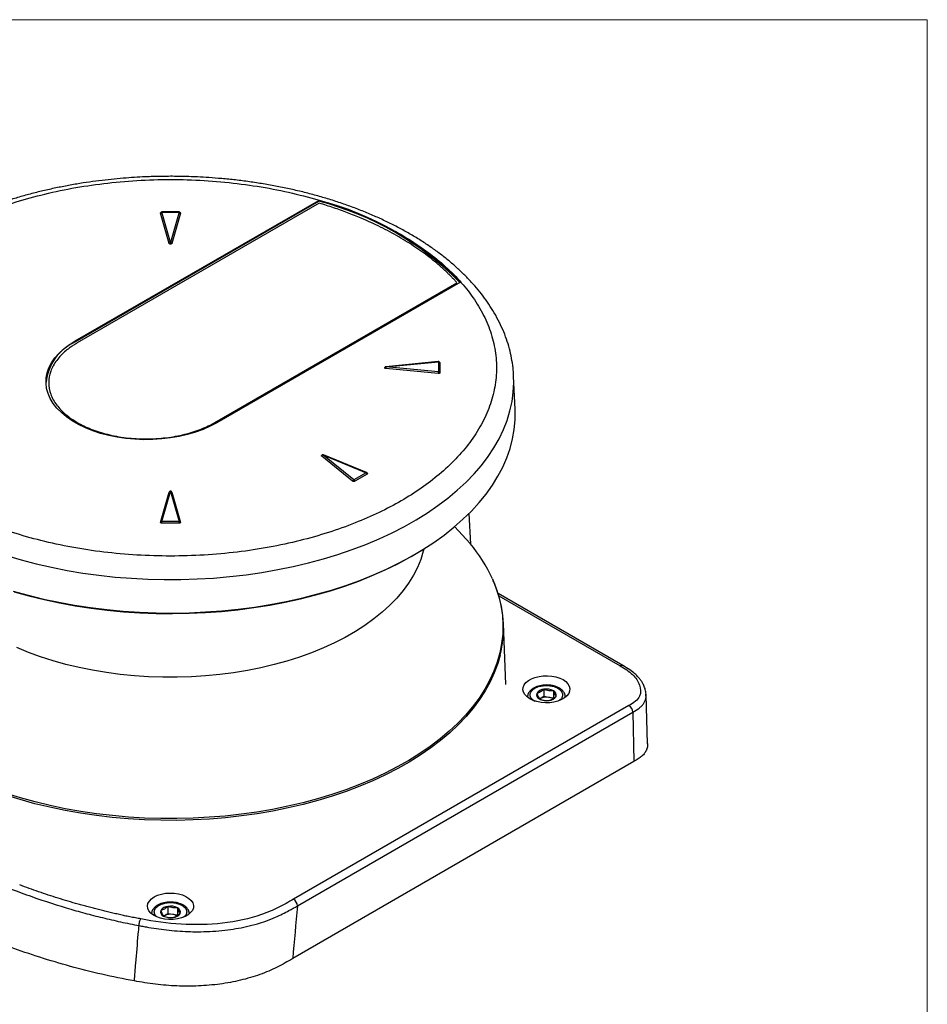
# Model space of a CAD drawing. Header units: millimetres. Extents: x 0 to 864, y 0 to 559.
# Tile 10 of 10: x 732 to 864, y 416 to 559. Entities that reach past the tile are written whole.
import ezdxf

# ---------------------------------------------------------------- set-up
doc = ezdxf.new("R2010")
doc.units = ezdxf.units.MM

msp = doc.modelspace()

# ---------------------------------------------------------------- linework, layer by layer
at = {"color": 7, "linetype": 'Continuous', "lineweight": 18}
for p, q in [((0, 558.8), (863.6, 558.8)), ((863.6, 558.8), (863.6, 127))]:
    msp.add_line(p, q, dxfattribs=at)
for p, q in [((740.2, 512.28), (775.46, 532.63)), ((740.2, 512.16), (775.46, 532.51)), ((775.54, 532.23), (740.48, 511.99)), ((775.46, 532.51), (775.46, 532.63)), ((753.79, 526.4), (752.53, 530.78)), ((753.98, 526.54), (752.72, 530.92)), ((755.25, 530.96), (752.73, 530.96)), ((752.73, 530.93), (755.25, 530.93)), ((755.26, 530.92), (754, 526.54)), ((755.45, 530.78), (754.19, 526.4)), ((760.42, 500.48), (795.48, 520.72)), ((795.97, 520.8), (760.71, 500.44)), ((740.2, 512.28), (740.2, 512.16)), ((792.77, 509.29), (785.19, 508.56)), ((785.2, 508.53), (792.79, 509.26)), ((792.8, 509.25), (792.8, 507.79)), ((792.99, 509.13), (792.99, 507.67)), ((792.76, 507.56), (785.17, 508.29)), ((792.79, 507.79), (785.2, 508.52)), ((803.69, 507.14), (803.69, 507.22)), ((803.9, 502.42), (803.69, 507.14)), ((780.37, 491.98), (775.9, 495.59)), ((780.53, 492.17), (776.06, 495.78)), ((776.07, 495.78), (782.32, 493.2)), ((782.4, 493.23), (776.14, 495.81)), ((782.32, 493.2), (780.54, 492.17)), ((782.46, 493), (780.67, 491.97)), ((752.72, 486.13), (753.98, 490.5)), ((754, 490.5), (755.26, 486.13)), ((752.53, 486.02), (753.79, 490.4)), ((754.19, 490.4), (755.45, 486.02)), ((797.22, 487.32), (797.44, 482.87)), ((755.25, 486.12), (752.73, 486.12)), ((752.73, 485.89), (752.73, 486.12)), ((755.25, 485.89), (752.73, 485.89)), ((755.25, 485.89), (755.25, 486.12)), ((795.13, 485.43), (797.38, 482.96)), ((790.25, 481.9), (790.46, 482.03)), ((819.51, 465.28), (801.43, 475.72)), ((801.53, 475.39), (819.11, 465.24)), ((802.56, 462.52), (802.2, 471.36)), ((805.69, 460.72), (805.69, 460.7)), ((807.55, 460.49), (807.46, 460.44)), ((807.55, 460.49), (807.47, 460.44)), ((808.06, 460.79), (807.55, 460.49)), ((808.06, 461.85), (808.06, 460.79)), ((808.76, 460.68), (808.06, 460.79)), ((809.46, 460.57), (808.76, 460.68)), ((809.46, 461.63), (809.46, 460.57)), ((811.19, 460.75), (811.19, 460.72)), ((811.19, 460.7), (811.19, 460.72)), ((822.83, 461.06), (822.82, 461.14)), ((822.88, 461.04), (822.86, 461.16)), ((823.09, 453.96), (822.88, 461.06)), ((820.39, 459.5), (771.81, 431.46)), ((772.38, 430.49), (820.95, 458.54)), ((820.95, 458.54), (821.1, 451.38)), ((821.1, 451.38), (771.7, 422.86)), ((753.62, 429.35), (753.11, 429.06)), ((753.62, 430.42), (753.62, 429.35)), ((754.31, 429.25), (753.62, 429.35)), ((755.01, 429.14), (754.31, 429.25)), ((755.01, 430.2), (755.01, 429.14)), ((753.11, 429.06), (753.02, 429.01)), ((753.11, 429.06), (753.02, 429.01))]:
    msp.add_line(p, q)
at = {"flags": 128}
for points in [[(760.71, 500.44), (759.75, 499.94), (758.71, 499.48), (757.61, 499.08), (756.45, 498.74), (755.24, 498.46), (754, 498.24), (752.72, 498.09), (751.43, 498.01), (750.13, 497.99), (748.83, 498.04), (747.54, 498.16), (746.28, 498.34), (745.06, 498.59), (743.87, 498.9), (742.74, 499.27), (741.67, 499.7), (740.67, 500.18), (739.75, 500.71), (738.92, 501.29), (738.18, 501.91), (737.53, 502.56), (737, 503.24), (736.57, 503.95), (736.25, 504.68), (736.04, 505.42), (735.96, 506.17), (735.99, 506.92), (736.13, 507.67), (736.39, 508.41), (736.77, 509.13), (737.25, 509.82), (737.84, 510.49), (738.53, 511.13), (739.32, 511.73), (740.2, 512.28)], [(792.77, 509.29), (792.77, 509.29), (792.78, 509.29), (792.78, 509.27), (792.79, 509.26)], [(785.2, 508.53), (785.2, 508.54), (785.19, 508.56), (785.19, 508.56), (785.18, 508.56), (785.18, 508.56)], [(730.26, 481.21), (732.38, 480.58), (734.55, 480.01), (736.77, 479.51), (739.02, 479.06), (741.31, 478.68), (743.63, 478.36), (745.98, 478.1), (748.34, 477.92), (750.71, 477.79), (753.09, 477.73), (755.48, 477.74), (757.86, 477.82), (760.23, 477.96), (762.59, 478.16), (764.93, 478.43), (767.24, 478.77), (769.52, 479.17), (771.77, 479.63), (773.98, 480.15), (776.13, 480.73), (778.24, 481.38), (780.3, 482.08), (782.29, 482.83), (784.22, 483.64), (786.07, 484.51), (787.86, 485.42), (789.56, 486.38), (791.19, 487.39), (792.73, 488.44), (794.18, 489.53), (795.53, 490.66), (796.8, 491.83), (797.96, 493.03), (799.02, 494.27), (799.98, 495.53), (800.83, 496.81), (801.58, 498.12), (802.21, 499.45), (802.74, 500.79), (803.15, 502.15), (803.45, 503.51), (803.64, 504.88), (803.71, 506.26), (803.69, 507.14)], [(731.22, 476.06), (733.37, 475.46), (735.58, 474.92), (737.82, 474.44), (740.11, 474.02), (742.42, 473.67), (744.76, 473.38), (747.13, 473.16), (749.51, 473), (751.89, 472.91), (754.29, 472.89), (756.68, 472.93), (759.07, 473.04), (761.44, 473.21), (763.8, 473.45), (766.14, 473.75), (768.44, 474.12), (770.72, 474.55), (772.95, 475.05), (775.15, 475.6), (777.29, 476.22), (779.38, 476.89), (781.41, 477.62), (783.38, 478.41), (785.28, 479.25), (787.11, 480.14), (788.86, 481.09), (790.54, 482.07), (792.12, 483.11), (793.62, 484.18), (795.03, 485.3), (796.35, 486.46), (797.57, 487.65), (798.68, 488.87), (799.7, 490.12), (800.61, 491.4), (801.41, 492.7), (802.1, 494.02), (802.69, 495.37), (803.16, 496.72), (803.52, 498.09), (803.76, 499.46), (803.89, 500.84), (803.9, 502.22), (803.9, 502.42)], [(731.35, 475.96), (733.49, 475.37), (735.69, 474.83), (737.92, 474.35), (740.19, 473.94), (742.49, 473.59), (744.82, 473.3), (747.17, 473.08), (749.53, 472.93), (751.91, 472.83), (754.29, 472.81), (756.67, 472.85), (759.04, 472.96), (761.4, 473.13), (763.74, 473.37), (766.07, 473.67), (768.36, 474.04), (770.62, 474.47), (772.84, 474.96), (775.02, 475.51), (777.16, 476.12), (779.23, 476.79), (781.25, 477.52), (783.21, 478.3), (785.1, 479.14), (786.92, 480.02), (788.66, 480.96), (790.25, 481.9)], [(790.66, 482.15), (790.59, 481.84), (790.23, 480.66), (789.76, 479.5), (789.17, 478.35), (788.48, 477.23), (787.68, 476.13), (786.77, 475.05), (785.76, 474.01), (784.65, 473), (783.45, 472.03), (782.15, 471.1), (780.77, 470.21), (779.3, 469.37), (777.75, 468.58), (776.13, 467.83), (774.43, 467.15), (772.68, 466.51), (770.86, 465.94), (769, 465.42), (767.08, 464.97), (765.13, 464.58), (763.13, 464.25), (761.12, 463.99), (759.07, 463.79), (757.02, 463.66), (754.95, 463.6), (752.88, 463.6), (750.82, 463.67), (748.76, 463.8), (746.72, 464.01), (744.7, 464.27), (742.71, 464.6), (740.76, 465), (738.85, 465.46), (736.99, 465.98), (735.18, 466.56), (733.42, 467.19), (731.74, 467.89)], [(800.61, 477.86), (801.13, 476.55), (801.55, 475.22), (801.86, 473.87), (802.05, 472.52), (802.13, 471.17), (802.1, 469.81), (801.94, 468.46), (801.68, 467.11), (801.3, 465.78), (800.81, 464.45), (800.21, 463.14), (799.5, 461.85), (798.68, 460.58), (797.75, 459.33), (796.72, 458.12), (795.59, 456.93), (794.36, 455.78), (793.03, 454.66), (791.61, 453.58), (790.11, 452.54), (788.51, 451.54), (786.83, 450.6), (785.08, 449.7), (783.25, 448.85), (781.35, 448.05), (779.39, 447.31), (777.36, 446.62), (775.28, 445.99), (773.15, 445.42), (770.98, 444.91), (768.76, 444.46), (766.51, 444.08), (764.23, 443.76), (761.92, 443.5), (759.6, 443.31), (757.26, 443.19), (754.92, 443.13), (752.57, 443.14), (750.23, 443.21), (747.89, 443.35), (745.57, 443.55), (743.27, 443.82), (740.99, 444.16), (738.75, 444.55), (736.54, 445.01), (734.37, 445.54), (732.25, 446.12), (730.19, 446.76)], [(801.74, 466.81), (801.38, 465.57), (800.89, 464.24), (800.29, 462.93), (799.58, 461.63), (798.76, 460.36), (797.83, 459.11), (796.8, 457.89), (795.67, 456.7), (794.43, 455.55), (793.11, 454.43), (791.68, 453.35), (790.17, 452.3), (788.58, 451.31), (786.9, 450.36), (785.14, 449.46), (783.31, 448.6), (781.41, 447.81), (779.44, 447.06), (777.41, 446.37), (775.33, 445.74), (773.19, 445.17), (771.01, 444.66), (768.79, 444.21), (766.54, 443.83), (764.25, 443.51), (761.94, 443.25), (759.62, 443.06), (757.27, 442.93), (754.92, 442.87), (752.57, 442.88), (750.22, 442.95), (747.88, 443.09), (745.56, 443.3), (743.25, 443.57), (740.97, 443.9), (738.73, 444.3), (736.51, 444.76), (734.34, 445.28), (732.22, 445.87), (730.15, 446.51)], [(806.03, 460.47), (805.63, 460.75), (805.33, 461.07), (805.13, 461.41), (805.04, 461.77), (805.07, 462.13), (805.21, 462.48), (805.47, 462.81), (805.82, 463.11), (806.26, 463.37), (806.78, 463.57), (807.36, 463.72), (807.97, 463.8), (808.59, 463.82), (809.21, 463.77), (809.81, 463.65), (810.36, 463.48), (810.84, 463.25), (811.24, 462.97), (811.55, 462.65), (811.75, 462.31), (811.83, 461.95), (811.8, 461.59), (811.66, 461.24), (811.41, 460.9), (811.05, 460.61), (810.61, 460.35), (810.09, 460.14), (809.52, 460), (808.91, 459.91), (808.28, 459.9), (807.66, 459.95), (807.06, 460.06), (806.51, 460.24), (806.03, 460.47)], [(751.63, 431.79), (752.12, 432.02), (752.68, 432.2), (753.28, 432.31), (753.91, 432.35), (754.54, 432.32), (755.15, 432.23), (755.72, 432.07), (756.23, 431.85), (756.66, 431.58), (756.99, 431.27), (757.21, 430.93), (757.31, 430.56), (757.3, 430.2), (757.16, 429.84), (756.91, 429.51), (756.56, 429.2), (756.11, 428.94), (755.59, 428.74), (755, 428.6), (754.38, 428.52), (753.75, 428.51), (753.13, 428.57), (752.53, 428.7), (751.99, 428.89), (751.52, 429.13), (751.14, 429.43), (750.87, 429.76), (750.7, 430.11), (750.66, 430.47), (750.73, 430.84), (750.93, 431.18), (751.23, 431.51), (751.63, 431.79)]]:
    msp.add_lwpolyline(points, dxfattribs=at)
for centre, radius, start, end in [((764.56, 490.08), 43.93, 44.367, 75.6384), ((764.53, 489.89), 44, 44.5476, 75.6235), ((743.16, 505.54), 7.24, 114.0991, 174.0203), ((792.81, 509.06), 0.197, 22.1092, 93.265), ((786.32, 508.25), 1.15, 166.3332, 178.0896), ((793.9, 507.52), 1.15, 166.3332, 178.0896), ((792.81, 507.6), 0.197, 22.1092, 93.265), ((782.38, 493.15), 0.0779, 75.2287, 136.3922), ((782.15, 492.94), 0.313, 11.3233, 57.0655), ((753.95, 490.33), 0.174, 79.9683, 157.2124), ((754.03, 490.33), 0.174, 22.7876, 100.0317), ((752.69, 485.95), 0.174, 79.9683, 157.2124), ((755.29, 485.95), 0.174, 22.7876, 100.0317), ((780.81, 468.9), 21.73, 24.3403, 40.2982), ((785.86, 470.71), 16.35, 346.186, 18.5463), ((819.34, 464.92), 0.395, 65.1242, 126.2009), ((807.64, 461.05), 0.635, 160.539, 249.2579), ((808.14, 460.53), 1.32, 93.4335, 146.5611), ((808.43, 458.79), 1.92, 80.2289, 117.3572), ((808.44, 459.66), 2.22, 62.6428, 99.7711), ((808.55, 459.12), 1.57, 58.9168, 82.3243), ((808.73, 461.55), 1.32, 273.4335, 326.5611), ((809.23, 461.04), 0.635, 340.539, 69.2579), ((808.43, 462.42), 2.22, 242.6428, 279.7711), ((819.72, 458.47), 1.23, 3.2296, 57.3477), ((771.15, 430.42), 1.23, 3.2296, 57.3477), ((753.19, 429.61), 0.635, 160.539, 249.2579), ((753.69, 429.1), 1.32, 93.4335, 146.5611), ((753.99, 427.36), 1.92, 80.2289, 117.3572), ((753.99, 428.23), 2.22, 62.6428, 99.7711), ((754.1, 427.69), 1.57, 58.9168, 82.3243), ((754.28, 430.12), 1.32, 273.4335, 326.5611), ((754.78, 429.61), 0.635, 340.539, 69.2579), ((753.99, 430.99), 2.22, 242.6428, 279.7711)]:
    msp.add_arc(centre, radius, start, end)
for points, knots in [([(753.99, 536.12), (753.21, 536.11), (752.12, 536.11), (750.51, 536.05), (749.14, 535.99), (747.52, 535.88), (745.82, 535.73), (744.05, 535.53), (742.23, 535.3), (740.39, 535.01), (738.53, 534.67), (736.67, 534.29), (734.82, 533.86), (732.98, 533.38), (731.16, 532.85), (729.37, 532.28), (727.61, 531.65), (725.89, 530.99), (724.21, 530.27), (722.57, 529.52), (720.98, 528.71), (719.45, 527.87), (717.97, 526.99), (716.56, 526.06), (715.2, 525.1), (713.91, 524.1), (712.69, 523.06), (711.55, 521.99), (710.47, 520.89), (709.48, 519.75), (708.56, 518.59), (707.73, 517.39), (706.98, 516.17), (706.31, 514.93), (705.74, 513.66), (705.25, 512.37), (704.86, 511.07), (704.57, 509.74), (704.37, 508.48), (704.32, 507.66), (704.3, 507.29)], [0, 0, 0, 0, 0.030845, 0.043248, 0.063844, 0.085206, 0.108103, 0.13198, 0.156615, 0.181831, 0.207501, 0.233532, 0.259856, 0.286418, 0.313178, 0.340104, 0.367169, 0.394354, 0.421642, 0.44902, 0.476476, 0.504, 0.531586, 0.559225, 0.586911, 0.614636, 0.642393, 0.670177, 0.697979, 0.725795, 0.753618, 0.781443, 0.809268, 0.837096, 0.864931, 0.892787, 0.920684, 0.948649, 0.976718, 1, 1, 1, 1]), ([(803.68, 507.22), (803.66, 507.62), (803.61, 508.47), (803.4, 509.79), (803.09, 511.17), (802.66, 512.56), (802.12, 513.95), (801.47, 515.32), (800.73, 516.64), (799.91, 517.9), (799.04, 519.09), (798.08, 520.25), (797.04, 521.38), (795.92, 522.48), (794.72, 523.56), (793.45, 524.59), (792.1, 525.59), (790.68, 526.56), (789.2, 527.48), (787.65, 528.36), (786.04, 529.2), (784.38, 530), (782.66, 530.75), (780.89, 531.46), (779.08, 532.12), (777.22, 532.73), (775.32, 533.29), (773.39, 533.8), (771.43, 534.26), (769.45, 534.68), (767.44, 535.03), (765.43, 535.34), (763.43, 535.6), (761.46, 535.79), (759.63, 535.94), (758.04, 536.03), (756.58, 536.08), (755.27, 536.12), (754.38, 536.12), (753.99, 536.12)], [0, 0, 0, 0, 0.024596, 0.053489, 0.082707, 0.112288, 0.142264, 0.172649, 0.203448, 0.231229, 0.259123, 0.287111, 0.315177, 0.343302, 0.371471, 0.399669, 0.427882, 0.4561, 0.484313, 0.512513, 0.540694, 0.568853, 0.596984, 0.625086, 0.653153, 0.681181, 0.709164, 0.737093, 0.764954, 0.792726, 0.820372, 0.84783, 0.87497, 0.901508, 0.926628, 0.948077, 0.964905, 0.984461, 1, 1, 1, 1]), ([(787.38, 527.68), (786.36, 528.27), (784.23, 529.39), (780.71, 530.92), (776.89, 532.29), (772.72, 533.47), (768.3, 534.43), (763.65, 535.13), (758.86, 535.57), (753.99, 535.71), (749.12, 535.57), (744.33, 535.13), (739.68, 534.43), (735.26, 533.47), (731.09, 532.29), (727.26, 530.92), (723.75, 529.39), (720.55, 527.7), (717.64, 525.86), (714.97, 523.83), (712.61, 521.62), (710.56, 519.21), (708.9, 516.66), (707.68, 513.98), (706.93, 511.21), (706.69, 508.4), (706.93, 505.59), (707.68, 502.83), (708.9, 500.14), (710.56, 497.59), (712.61, 495.18), (714.97, 492.97), (717.64, 490.94), (720.55, 489.1), (723.75, 487.42), (727.26, 485.88), (731.09, 484.51), (735.26, 483.33), (739.68, 482.37), (744.33, 481.67), (749.12, 481.24), (753.99, 481.09), (758.86, 481.24), (763.65, 481.67), (768.3, 482.37), (772.72, 483.33), (776.89, 484.51), (780.71, 485.88), (784.23, 487.42), (787.43, 489.1), (790.34, 490.94), (793, 492.97), (795.37, 495.18), (797.42, 497.59), (799.07, 500.14), (800.29, 502.83), (801.04, 505.59), (801.29, 508.4), (801.04, 511.21), (800.29, 513.98), (799.07, 516.66), (797.42, 519.21), (795.37, 521.62), (793, 523.83), (790.34, 525.86), (788.4, 527.09), (787.38, 527.68)], [0, 0, 0, 0, 0.014562, 0.029124, 0.04456, 0.059997, 0.076076, 0.092156, 0.108577, 0.125, 0.141421, 0.157844, 0.173923, 0.190003, 0.205439, 0.220876, 0.235437, 0.25, 0.264561, 0.279124, 0.29456, 0.309997, 0.326076, 0.342156, 0.358577, 0.375, 0.391421, 0.407844, 0.423923, 0.440003, 0.455439, 0.470876, 0.485437, 0.5, 0.514561, 0.529124, 0.54456, 0.559997, 0.576076, 0.592156, 0.608577, 0.625, 0.641421, 0.657844, 0.673923, 0.690003, 0.705439, 0.720876, 0.735437, 0.75, 0.764561, 0.779124, 0.79456, 0.809997, 0.826076, 0.842156, 0.858577, 0.875, 0.891421, 0.907844, 0.923923, 0.940003, 0.955439, 0.970876, 0.985437, 1, 1, 1, 1]), ([(795.48, 520.72), (795.37, 520.84), (795.15, 521.08), (794.8, 521.44), (794.45, 521.8), (794.09, 522.15), (793.72, 522.5), (793.34, 522.85), (792.95, 523.2), (792.55, 523.54), (792.15, 523.87), (791.17, 524.66), (789.53, 525.85), (787.08, 527.38), (784.43, 528.8), (782.24, 529.8), (780.62, 530.47), (779.63, 530.85), (778.63, 531.22), (777.62, 531.57), (776.59, 531.91), (775.89, 532.12), (775.54, 532.23)], [0, 0, 0, 0, 0.0248885, 0.0497543, 0.0746031, 0.0994408, 0.1242731, 0.1491057, 0.1739445, 0.1987952, 0.2236636, 0.2485554, 0.3742694, 0.5000021, 0.6257161, 0.7514487, 0.7929159, 0.8343307, 0.8757197, 0.9171098, 0.9585276, 1, 1, 1, 1]), ([(752.72, 530.92), (752.7, 530.92), (752.67, 530.91), (752.62, 530.89), (752.58, 530.86), (752.55, 530.82), (752.53, 530.8), (752.53, 530.78)], [0, 0, 0, 0, 0.199459, 0.400007, 0.599715, 0.800965, 1, 1, 1, 1]), ([(752.53, 530.78), (752.53, 530.79), (752.52, 530.81), (752.54, 530.84), (752.57, 530.87), (752.59, 530.89), (752.6, 530.89)], [0, 0, 0, 0, 0.1803432, 0.5167956, 0.818999, 1, 1, 1, 1]), ([(752.73, 530.97), (752.69, 530.95), (752.64, 530.92), (752.61, 530.9), (752.6, 530.89)], [0, 0, 0, 0, 0.774567, 1, 1, 1, 1]), ([(752.72, 530.93), (752.72, 530.93), (752.72, 530.93), (752.72, 530.92), (752.72, 530.92)], [0, 0, 0, 0, 0.4998907, 1, 1, 1, 1]), ([(752.73, 530.96), (752.73, 530.96), (752.73, 530.96), (752.73, 530.94), (752.73, 530.93)], [0, 0, 0, 0, 0.464751, 1, 1, 1, 1]), ([(755.41, 530.87), (755.41, 530.87), (755.4, 530.88), (755.39, 530.88), (755.37, 530.9), (755.32, 530.93), (755.28, 530.95), (755.25, 530.97)], [0, 0, 0, 0, 0.028564, 0.18272, 0.288479, 0.531059, 1, 1, 1, 1]), ([(755.25, 530.96), (755.25, 530.96), (755.25, 530.96), (755.25, 530.94), (755.25, 530.93)], [0, 0, 0, 0, 0.464751, 1, 1, 1, 1]), ([(755.26, 530.92), (755.26, 530.92), (755.26, 530.93), (755.26, 530.93), (755.25, 530.93)], [0, 0, 0, 0, 0.4998908, 1, 1, 1, 1]), ([(755.45, 530.78), (755.44, 530.82), (755.41, 530.85), (755.35, 530.9), (755.3, 530.92), (755.26, 530.92)], [0, 0, 0, 0, 0.5, 0.5, 1, 1, 1, 1]), ([(755.41, 530.87), (755.42, 530.86), (755.45, 530.84), (755.45, 530.81), (755.45, 530.79), (755.45, 530.78)], [0, 0, 0, 0, 0.398971, 0.797784, 1, 1, 1, 1]), ([(753.79, 526.4), (753.8, 526.42), (753.81, 526.44), (753.83, 526.48), (753.87, 526.51), (753.91, 526.53), (753.95, 526.54), (753.97, 526.54), (753.98, 526.54)], [0, 0, 0, 0, 0.179148, 0.36155, 0.54258, 0.721453, 0.899872, 1, 1, 1, 1]), ([(754.19, 526.4), (754.18, 526.38), (754.15, 526.35), (754.08, 526.32), (754.04, 526.31), (753.94, 526.31), (753.9, 526.32), (753.82, 526.35), (753.8, 526.38), (753.79, 526.4)], [0, 0, 0, 0, 0.25, 0.25, 0.5, 0.5, 0.75, 0.75, 1, 1, 1, 1]), ([(753.98, 526.54), (753.98, 526.54), (753.98, 526.54), (753.99, 526.54), (753.99, 526.54), (753.99, 526.54), (754, 526.54)], [0, 0, 0, 0, 0.247029, 0.494057, 0.725049, 1, 1, 1, 1]), ([(754, 526.54), (754.01, 526.54), (754.05, 526.54), (754.09, 526.51), (754.14, 526.48), (754.17, 526.45), (754.18, 526.42), (754.19, 526.4)], [0, 0, 0, 0, 0.199464, 0.396268, 0.595126, 0.798157, 1, 1, 1, 1]), ([(740.48, 511.99), (740.4, 511.94), (740.22, 511.84), (739.97, 511.69), (739.73, 511.53), (739.5, 511.36), (739.27, 511.2), (739.05, 511.03), (738.64, 510.69), (738.1, 510.19), (737.48, 509.47), (736.99, 508.71), (736.5, 507.63), (736.25, 506.24), (736.55, 504.57), (737.41, 503), (738.74, 501.62), (740.43, 500.45), (742.46, 499.47), (744.85, 498.71), (747.56, 498.21), (750.45, 498.04), (752.87, 498.19), (754.73, 498.47), (756.05, 498.75), (757.29, 499.1), (758.25, 499.45), (758.97, 499.75), (759.47, 499.98), (759.96, 500.22), (760.27, 500.4), (760.42, 500.48)], [0, 0, 0, 0, 0.008343, 0.016672, 0.024993, 0.033312, 0.041634, 0.049965, 0.058311, 0.089201, 0.120102, 0.15228, 0.18447, 0.250119, 0.315767, 0.380052, 0.441771, 0.500002, 0.558232, 0.619951, 0.684236, 0.749885, 0.815534, 0.847711, 0.879901, 0.910791, 0.941693, 0.956283, 0.970843, 0.985406, 1, 1, 1, 1]), ([(792.98, 509.16), (792.97, 509.18), (792.95, 509.22), (792.9, 509.27), (792.84, 509.29), (792.8, 509.29), (792.78, 509.29), (792.77, 509.29)], [0, 0, 0, 0, 0.240313, 0.500826, 0.762513, 0.886063, 1, 1, 1, 1]), ([(792.98, 509.16), (792.98, 509.15), (792.99, 509.14), (792.99, 509.13), (792.99, 509.13)], [0, 0, 0, 0, 0.828414, 1, 1, 1, 1]), ([(785.19, 508.56), (785.18, 508.56), (785.17, 508.56), (785.15, 508.55), (785.12, 508.54), (785.1, 508.53), (785.07, 508.51), (785.04, 508.49), (785.02, 508.46), (785.01, 508.44), (785.01, 508.42)], [0, 0, 0, 0, 0.092412, 0.192868, 0.302571, 0.422421, 0.552805, 0.693417, 0.843136, 1, 1, 1, 1]), ([(785.17, 508.29), (785.15, 508.29), (785.11, 508.3), (785.05, 508.32), (785.02, 508.36), (785, 508.39), (785.01, 508.42), (785.01, 508.43)], [0, 0, 0, 0, 0.208394, 0.416788, 0.625182, 0.833576, 1, 1, 1, 1]), ([(785.2, 508.53), (785.2, 508.53), (785.2, 508.53), (785.2, 508.52), (785.2, 508.52), (785.2, 508.52), (785.2, 508.52)], [0, 0, 0, 0, 0.247029, 0.494057, 0.725049, 1, 1, 1, 1]), ([(792.99, 507.67), (792.99, 507.64), (792.97, 507.61), (792.87, 507.56), (792.81, 507.55), (792.76, 507.56)], [0, 0, 0, 0, 0.5, 0.5, 1, 1, 1, 1]), ([(775.9, 495.59), (775.89, 495.6), (775.86, 495.63), (775.86, 495.66), (775.87, 495.68), (775.87, 495.69)], [0, 0, 0, 0, 0.432419, 0.867509, 1, 1, 1, 1]), ([(776.13, 495.81), (776.11, 495.81), (776.08, 495.82), (776.03, 495.82), (775.98, 495.8), (775.93, 495.77), (775.9, 495.74), (775.88, 495.71), (775.87, 495.69), (775.87, 495.69)], [0, 0, 0, 0, 0.15709, 0.324064, 0.486922, 0.647789, 0.806988, 0.966584, 1, 1, 1, 1]), ([(776.06, 495.78), (776.04, 495.77), (776.02, 495.76), (775.97, 495.73), (775.94, 495.69), (775.91, 495.64), (775.9, 495.61), (775.9, 495.59)], [0, 0, 0, 0, 0.199464, 0.396268, 0.595126, 0.798157, 1, 1, 1, 1]), ([(776.07, 495.78), (776.06, 495.78), (776.06, 495.79), (776.06, 495.78), (776.06, 495.78), (776.06, 495.78), (776.06, 495.78)], [0, 0, 0, 0, 0.247029, 0.494057, 0.725049, 1, 1, 1, 1]), ([(776.07, 495.78), (776.08, 495.79), (776.1, 495.81), (776.13, 495.81), (776.14, 495.81), (776.14, 495.8)], [0, 0, 0, 0, 0.460852, 0.921704, 1, 1, 1, 1]), ([(780.37, 491.98), (780.38, 492.02), (780.4, 492.06), (780.45, 492.13), (780.49, 492.15), (780.53, 492.17)], [0, 0, 0, 0, 0.5, 0.5, 1, 1, 1, 1]), ([(780.67, 491.97), (780.65, 491.95), (780.63, 491.94), (780.57, 491.93), (780.54, 491.93), (780.49, 491.93), (780.46, 491.94), (780.41, 491.96), (780.39, 491.97), (780.37, 491.98)], [0, 0, 0, 0, 0.25, 0.25, 0.5, 0.5, 0.75, 0.75, 1, 1, 1, 1]), ([(780.53, 492.17), (780.53, 492.17), (780.53, 492.17), (780.53, 492.17), (780.54, 492.17)], [0, 0, 0, 0, 0.499891, 1, 1, 1, 1]), ([(780.54, 492.17), (780.55, 492.16), (780.57, 492.14), (780.61, 492.11), (780.64, 492.06), (780.66, 492.01), (780.67, 491.98), (780.67, 491.97)], [0, 0, 0, 0, 0.199459, 0.400007, 0.599715, 0.800965, 1, 1, 1, 1]), ([(782.52, 493.1), (782.51, 493.11), (782.5, 493.14), (782.47, 493.18), (782.44, 493.21), (782.41, 493.22), (782.4, 493.23)], [0, 0, 0, 0, 0.272791, 0.533624, 0.7769, 1, 1, 1, 1]), ([(782.51, 493.1), (782.52, 493.09), (782.52, 493.07), (782.51, 493.03), (782.48, 493.01), (782.46, 493), (782.46, 493)], [0, 0, 0, 0, 0.228181, 0.5878, 0.947418, 1, 1, 1, 1]), ([(754.17, 490.43), (754.16, 490.44), (754.15, 490.47), (754.11, 490.49), (754.07, 490.52), (754.02, 490.53), (753.97, 490.53), (753.91, 490.51), (753.86, 490.49), (753.84, 490.47), (753.84, 490.46)], [0, 0, 0, 0, 0.105542, 0.214498, 0.331929, 0.462691, 0.609208, 0.769899, 0.939219, 1, 1, 1, 1]), ([(754, 490.5), (753.99, 490.5), (753.99, 490.51), (753.99, 490.51), (753.98, 490.51), (753.98, 490.5), (753.98, 490.5)], [0, 0, 0, 0, 0.247029, 0.494057, 0.725049, 1, 1, 1, 1]), ([(752.73, 485.89), (752.67, 485.89), (752.61, 485.9), (752.53, 485.96), (752.52, 485.99), (752.53, 486.02)], [0, 0, 0, 0, 0.5, 0.5, 1, 1, 1, 1]), ([(755.45, 486.02), (755.46, 485.99), (755.45, 485.96), (755.37, 485.9), (755.3, 485.89), (755.25, 485.89)], [0, 0, 0, 0, 0.5, 0.5, 1, 1, 1, 1]), ([(801.34, 476), (801.22, 476.35), (801.03, 476.94), (800.77, 477.51), (800.66, 477.74)], [0, 0, 0, 0, 0.595262, 1, 1, 1, 1]), ([(819.11, 465.24), (819.77, 464.86), (820.42, 464.45), (821.38, 463.51), (821.72, 463), (822.11, 461.93), (822.16, 461.37), (821.79, 460.58), (821.59, 460.33), (821.05, 459.89), (820.72, 459.7), (820.39, 459.5)], [0, 0, 0, 0, 0.25, 0.25, 0.5, 0.5, 0.75, 0.75, 0.875, 0.875, 1, 1, 1, 1]), ([(822.86, 461.16), (822.84, 461.37), (822.79, 461.8), (822.56, 462.38), (822.31, 462.85), (822.05, 463.24), (821.71, 463.64), (821.22, 464.14), (820.47, 464.71), (819.85, 465.08), (819.51, 465.28)], [0, 0, 0, 0, 0.131913, 0.258076, 0.357035, 0.43177, 0.524079, 0.650782, 0.811467, 1, 1, 1, 1]), ([(811.19, 460.72), (811.16, 460.91), (811.11, 461.25), (810.75, 461.72), (810.24, 462.09), (809.5, 462.37), (808.63, 462.5), (807.69, 462.44), (806.96, 462.23), (806.43, 461.95), (806.05, 461.64), (805.75, 461.22), (805.71, 460.89), (805.69, 460.72)], [0, 0, 0, 0, 0.096651, 0.172086, 0.270741, 0.368179, 0.476801, 0.587364, 0.698616, 0.760388, 0.831062, 0.910965, 1, 1, 1, 1]), ([(806.77, 460.08), (806.59, 460.22), (806.3, 460.42), (806.12, 460.77), (806.07, 461.04), (806.12, 461.32), (806.31, 461.66), (806.73, 462.02), (807.37, 462.27), (807.96, 462.38), (808.44, 462.41), (808.92, 462.38), (809.5, 462.27), (810.14, 462.02), (810.57, 461.66), (810.75, 461.32), (810.8, 461.04), (810.75, 460.77), (810.62, 460.49), (810.41, 460.33), (810.3, 460.26)], [0, 0, 0, 0, 0.0825099, 0.1273777, 0.1722956, 0.2171633, 0.2620813, 0.3445912, 0.4271012, 0.4719689, 0.5168868, 0.5617546, 0.6066725, 0.6891824, 0.7716924, 0.8165601, 0.861478, 0.9063458, 0.9512637, 1, 1, 1, 1]), ([(808.06, 461.85), (807.9, 461.7), (807.73, 461.56), (807.38, 461.36), (807.21, 461.3), (807.04, 461.26)], [0, 0, 0, 0, 0.5, 0.5, 1, 1, 1, 1]), ([(807.04, 461.26), (807.1, 461.07), (807.16, 460.9), (807.29, 460.63), (807.35, 460.53), (807.42, 460.45)], [0, 0, 0, 0, 0.5, 0.5, 1, 1, 1, 1]), ([(809.46, 461.63), (809.23, 461.61), (809, 461.61), (808.52, 461.68), (808.29, 461.76), (808.06, 461.85)], [0, 0, 0, 0, 0.5, 0.5, 1, 1, 1, 1]), ([(808.81, 460.24), (808.98, 460.28), (809.15, 460.34), (809.49, 460.54), (809.66, 460.67), (809.83, 460.83)], [0, 0, 0, 0, 0.5, 0.5, 1, 1, 1, 1]), ([(809.83, 460.83), (809.77, 460.9), (809.71, 461), (809.58, 461.27), (809.52, 461.44), (809.46, 461.63)], [0, 0, 0, 0, 0.5, 0.5, 1, 1, 1, 1]), ([(820.95, 458.54), (821.27, 458.72), (821.76, 459.01), (822.27, 459.46), (822.57, 459.84), (822.77, 460.25), (822.89, 460.67), (822.85, 460.94), (822.83, 461.06)], [0, 0, 0, 0, 0.278226, 0.418281, 0.562764, 0.714281, 0.874241, 1, 1, 1, 1]), ([(807.42, 460.45), (807.64, 460.36), (807.87, 460.29), (808.35, 460.22), (808.58, 460.22), (808.81, 460.24)], [0, 0, 0, 0, 0.5, 0.5, 1, 1, 1, 1]), ([(823.07, 454), (823.07, 453.88), (823.09, 453.57), (822.96, 453.09), (822.68, 452.59), (822.27, 452.15), (821.73, 451.75), (821.31, 451.5), (821.1, 451.38)], [0, 0, 0, 0, 0.118032, 0.318088, 0.484941, 0.65172, 0.82559, 1, 1, 1, 1]), ([(716.55, 439.74), (716.73, 439.63), (717.1, 439.42), (717.66, 439.1), (718.2, 438.8), (718.97, 438.39), (720.74, 437.44), (724.18, 435.73), (728.11, 434.02), (731.83, 432.57), (735.45, 431.27), (738.78, 430.21), (741.56, 429.44), (742.84, 429.1), (744.13, 428.78), (745.44, 428.47), (746.76, 428.17), (748.09, 427.89), (748.99, 427.72), (749.44, 427.63)], [0, 0, 0, 0, 0.019951, 0.039868, 0.059752, 0.076753, 0.120314, 0.243441, 0.423179, 0.494942, 0.58509, 0.748651, 0.784394, 0.820187, 0.856031, 0.89193, 0.927887, 0.963909, 1, 1, 1, 1]), ([(749.68, 428.6), (749.42, 428.65), (748.9, 428.75), (748.12, 428.9), (747.35, 429.06), (746.59, 429.23), (745.82, 429.4), (745.07, 429.58), (744.31, 429.76), (743.56, 429.94), (742.82, 430.14), (742.07, 430.33), (741.34, 430.53), (740.36, 430.81), (739.15, 431.16), (737.71, 431.6), (736.29, 432.06), (734.89, 432.53), (733.51, 433.02), (732.6, 433.35), (732.15, 433.52)], [0, 0, 0, 0, 0.042007, 0.083972, 0.1259, 0.167792, 0.20965, 0.251476, 0.293272, 0.335038, 0.376775, 0.418485, 0.460168, 0.501823, 0.58517, 0.668404, 0.751516, 0.834495, 0.917329, 1, 1, 1, 1]), ([(748.76, 419.62), (745.56, 420.2), (742.47, 420.91), (736.5, 422.55), (733.6, 423.48), (729.39, 425.03), (728, 425.57), (725.29, 426.69), (723.96, 427.27), (720.07, 429.08), (717.59, 430.36), (715.22, 431.72)], [0, 0, 0, 0, 0.25, 0.25, 0.5, 0.5, 0.625, 0.625, 0.75, 0.75, 1, 1, 1, 1]), ([(771.81, 431.46), (771.09, 431.05), (770.37, 430.63), (768.83, 429.87), (768.02, 429.53), (765.44, 428.62), (763.5, 428.21), (759.55, 427.76), (757.49, 427.72), (753.54, 427.95), (751.6, 428.24), (749.68, 428.6)], [0, 0, 0, 0, 0.125, 0.125, 0.25, 0.25, 0.5, 0.5, 0.75, 0.75, 1, 1, 1, 1]), ([(756.74, 429.28), (756.71, 429.48), (756.66, 429.82), (756.3, 430.29), (755.79, 430.66), (755.05, 430.94), (754.18, 431.07), (753.24, 431.01), (752.51, 430.8), (751.98, 430.52), (751.61, 430.21), (751.3, 429.79), (751.26, 429.46), (751.24, 429.28)], [0, 0, 0, 0, 0.096651, 0.172086, 0.270741, 0.368179, 0.476801, 0.587364, 0.698616, 0.760388, 0.831062, 0.910965, 1, 1, 1, 1]), ([(752.02, 428.91), (751.95, 428.96), (751.79, 429.09), (751.68, 429.34), (751.62, 429.61), (751.67, 429.89), (751.86, 430.23), (752.29, 430.59), (752.92, 430.84), (753.51, 430.95), (753.99, 430.98), (754.47, 430.95), (755.06, 430.84), (755.69, 430.59), (756.12, 430.23), (756.31, 429.89), (756.36, 429.61), (756.3, 429.33), (756.17, 429.07), (755.98, 428.92), (755.88, 428.85)], [0, 0, 0, 0, 0.032931, 0.080477, 0.128075, 0.175621, 0.22322, 0.310654, 0.398089, 0.445634, 0.493233, 0.540779, 0.588378, 0.675812, 0.763246, 0.810792, 0.858391, 0.905937, 0.953535, 1, 1, 1, 1]), ([(749.44, 427.63), (749.55, 427.61), (749.79, 427.57), (750.26, 427.48), (751.09, 427.33), (752.31, 427.14), (753.81, 426.95), (755.83, 426.78), (758.54, 426.7), (761.8, 426.9), (764.54, 427.36), (766.48, 427.86), (767.89, 428.31), (769.11, 428.8), (770.21, 429.31), (771.27, 429.86), (771.97, 430.26), (772.38, 430.49)], [0, 0, 0, 0, 0.014705, 0.029469, 0.059178, 0.11936, 0.179569, 0.243482, 0.363142, 0.504313, 0.63414, 0.704003, 0.760191, 0.828485, 0.881464, 0.930403, 1, 1, 1, 1]), ([(753.62, 430.42), (753.45, 430.26), (753.28, 430.13), (752.93, 429.93), (752.76, 429.87), (752.59, 429.83)], [0, 0, 0, 0, 0.5, 0.5, 1, 1, 1, 1]), ([(752.59, 429.83), (752.66, 429.64), (752.72, 429.47), (752.84, 429.2), (752.91, 429.1), (752.97, 429.02)], [0, 0, 0, 0, 0.5, 0.5, 1, 1, 1, 1]), ([(755.01, 430.2), (754.78, 430.18), (754.55, 430.18), (754.08, 430.25), (753.84, 430.32), (753.62, 430.42)], [0, 0, 0, 0, 0.5, 0.5, 1, 1, 1, 1]), ([(754.36, 428.81), (754.53, 428.85), (754.7, 428.91), (755.05, 429.11), (755.22, 429.24), (755.38, 429.4)], [0, 0, 0, 0, 0.5, 0.5, 1, 1, 1, 1]), ([(755.38, 429.4), (755.32, 429.47), (755.26, 429.57), (755.13, 429.84), (755.07, 430.01), (755.01, 430.2)], [0, 0, 0, 0, 0.5, 0.5, 1, 1, 1, 1]), ([(749.44, 427.63), (749.44, 427.71), (749.45, 427.8), (749.48, 427.98), (749.5, 428.08), (749.54, 428.26), (749.57, 428.34), (749.63, 428.49), (749.65, 428.55), (749.68, 428.6)], [0, 0, 0, 0, 0.25, 0.25, 0.5, 0.5, 0.75, 0.75, 1, 1, 1, 1]), ([(752.97, 429.02), (753.2, 428.93), (753.43, 428.86), (753.9, 428.79), (754.13, 428.79), (754.36, 428.81)], [0, 0, 0, 0, 0.5, 0.5, 1, 1, 1, 1]), ([(771.7, 422.86), (770.96, 422.43), (770.21, 422.01), (768.64, 421.23), (767.81, 420.86), (766.49, 420.39), (766.03, 420.24), (765.09, 419.96), (764.61, 419.83), (763.16, 419.49), (762.17, 419.31), (760.65, 419.1), (760.13, 419.04), (759.09, 418.95), (758.57, 418.92), (757, 418.85), (755.96, 418.85), (754.4, 418.91), (753.88, 418.95), (752.84, 419.03), (752.32, 419.09), (750.77, 419.27), (749.76, 419.44), (748.76, 419.62)], [0, 0, 0, 0, 0.125, 0.125, 0.25, 0.25, 0.3125, 0.3125, 0.375, 0.375, 0.5, 0.5, 0.5625, 0.5625, 0.625, 0.625, 0.75, 0.75, 0.8125, 0.8125, 0.875, 0.875, 1, 1, 1, 1])]:
    msp.add_open_spline(points, degree=3, knots=knots)
for points in [[(792.79, 509.26), (792.79, 509.26), (792.8, 509.26), (792.8, 509.25)], [(792.8, 507.79), (792.8, 507.79), (792.79, 507.79), (792.79, 507.79)], [(782.32, 493.2), (782.32, 493.2), (782.33, 493.2), (782.32, 493.2)], [(752.73, 486.12), (752.72, 486.12), (752.72, 486.12), (752.72, 486.13)], [(755.26, 486.13), (755.26, 486.12), (755.26, 486.12), (755.25, 486.12)], [(772.38, 430.49), (772.13, 427.92), (771.91, 425.4), (771.7, 422.86)], [(748.97, 422.2), (749.08, 423.58), (749.2, 424.98), (749.33, 426.4)], [(749.33, 426.4), (749.36, 426.81), (749.4, 427.22), (749.44, 427.63)], [(748.76, 419.62), (748.82, 420.47), (748.89, 421.33), (748.97, 422.2)]]:
    msp.add_open_spline(points, degree=3)

doc.saveas('drawing.dxf')
